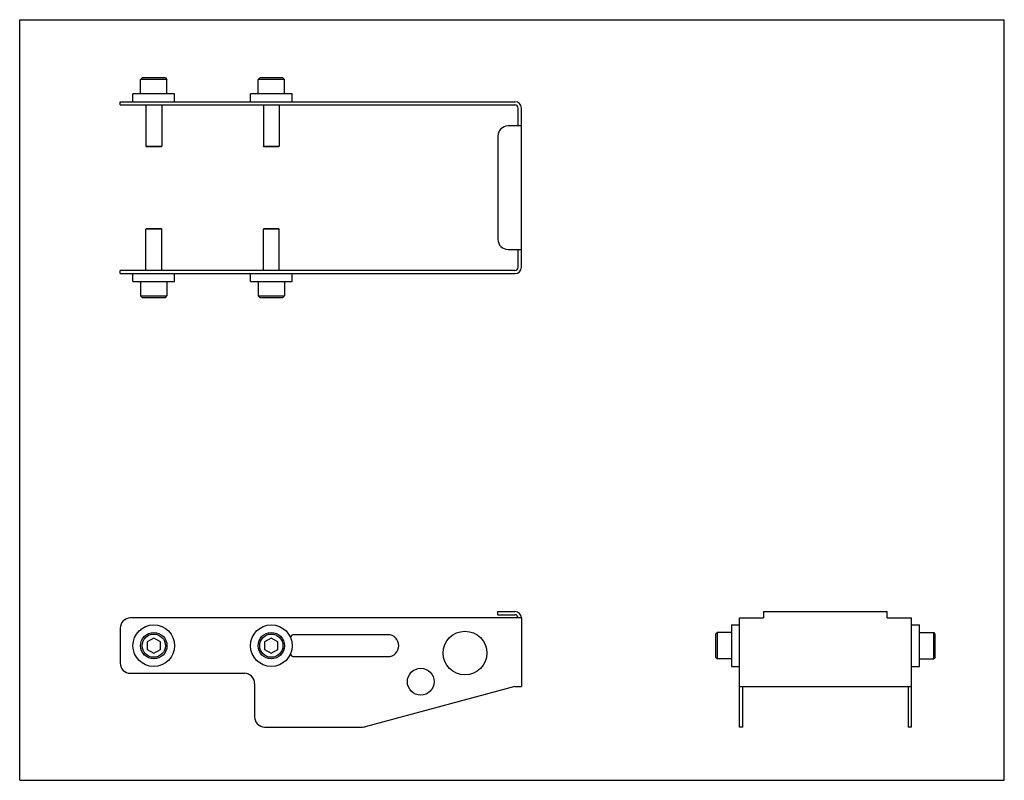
# Model space of a CAD drawing. Header units: inches. Extents: x 0 to 14.7, y 0 to 11.3.
import ezdxf

# ---------------------------------------------------------------- set-up
doc = ezdxf.new("R2010")
doc.units = ezdxf.units.IN
doc.header["$LTSCALE"] = 0.806667
doc.header["$MEASUREMENT"] = 0
doc.layers.get('0').update_dxf_attribs({"linetype": 'CONTINUOUS'})
for name, color, linetype in [('207128_02_1_BL0', 7, 'CONTINUOUS'), ('605279P_1_BL4', 7, 'CONTINUOUS'), ('605279P_1_BL5', 7, 'CONTINUOUS'), ('605279P_1_BL7', 7, 'CONTINUOUS'), ('605279P_1_BL8', 7, 'CONTINUOUS'), ('920620M_1_BL1', 7, 'CONTINUOUS'), ('920620M_1_BL2', 7, 'CONTINUOUS'), ('920620M_1_BL3', 7, 'CONTINUOUS'), ('920620M_1_BL6', 7, 'CONTINUOUS')]:
    doc.layers.add(name, color=color, linetype=linetype)

# ---------------------------------------------------------------- blocks, each defined once
blk = doc.blocks.new('207128_02_1_BL0', base_point=(7.39, 5.452))
at = {"layer": '207128_02_1_BL0', "color": 7, "linetype": 'CONTINUOUS'}
for p, q in [((1.498, 10.063), (1.498, 10.111)), ((1.498, 10.111), (7.378, 10.111)), ((1.498, 10.063), (7.378, 10.063)), ((7.426, 9.75), (7.426, 10.015)), ((7.474, 7.646), (7.474, 10.015)), ((7.474, 9.75), (7.274, 9.75)), ((7.124, 9.6), (7.124, 8.06)), ((7.274, 7.91), (7.474, 7.91)), ((7.426, 7.646), (7.426, 7.91)), ((1.498, 7.55), (1.498, 7.598)), ((7.378, 7.598), (1.498, 7.598)), ((1.498, 7.55), (7.378, 7.55)), ((7.124, 2.515), (7.378, 2.515)), ((7.124, 2.467), (7.124, 2.515)), ((11.082, 2.515), (11.082, 2.419)), ((11.082, 2.515), (12.922, 2.515)), ((12.922, 2.419), (12.922, 2.515)), ((7.474, 2.419), (1.648, 2.419)), ((7.124, 2.467), (7.378, 2.467)), ((7.474, 2.419), (7.474, 1.397)), ((10.722, 0.794), (10.722, 2.419)), ((10.722, 2.419), (11.082, 2.419)), ((12.922, 2.419), (13.283, 2.419)), ((13.283, 0.794), (13.283, 2.419)), ((1.498, 2.269), (1.498, 1.744)), ((5.485, 2.169), (4.085, 2.169)), ((4.085, 1.843), (5.485, 1.843)), ((1.648, 1.594), (3.349, 1.594)), ((3.499, 1.444), (3.499, 0.944)), ((7.378, 1.397), (5.147, 0.799)), ((7.378, 1.397), (7.474, 1.397)), ((10.722, 1.397), (13.283, 1.397)), ((10.77, 0.794), (10.77, 1.397)), ((13.235, 1.397), (13.235, 0.794)), ((3.649, 0.794), (5.108, 0.794)), ((10.77, 0.794), (10.722, 0.794)), ((13.283, 0.794), (13.235, 0.794))]:
    blk.add_line(p, q, dxfattribs=at)
for centre, radius in [((6.633, 1.896), 0.325), ((5.975, 1.469), 0.2)]:
    blk.add_circle(centre, radius, dxfattribs=at)
for centre, radius, start, end in [((7.378, 10.015), 0.096, 0, 90), ((7.378, 10.015), 0.048, 0, 90), ((7.274, 9.6), 0.15, 90, 180), ((7.274, 8.06), 0.15, 180, 270), ((7.378, 7.646), 0.096, 270, 360), ((7.378, 7.646), 0.048, 270, 360), ((7.378, 2.419), 0.096, 0, 90), ((1.648, 2.269), 0.15, 90, 180), ((7.378, 2.419), 0.048, 0, 90), ((4.085, 2.119), 0.05, 90, 175.6253), ((5.485, 2.006), 0.163, 270, 90), ((4.085, 1.893), 0.05, 184.383, 270), ((1.648, 1.744), 0.15, 180, 270), ((3.349, 1.444), 0.15, 0, 90), ((3.649, 0.944), 0.15, 180, 270), ((5.108, 0.944), 0.15, 270, 285)]:
    blk.add_arc(centre, radius, start, end, dxfattribs=at)
blk = doc.blocks.new('920620M_1_BL1', base_point=(1.997, 5.013))
at = {"layer": '920620M_1_BL1', "color": 7, "linetype": 'CONTINUOUS'}
for p, q in [((1.883, 8.217), (1.879, 8.213)), ((2.112, 8.217), (1.883, 8.217)), ((2.112, 8.217), (2.115, 8.213)), ((1.879, 7.598), (1.879, 8.213)), ((2.115, 8.213), (1.879, 8.213)), ((2.115, 7.598), (2.115, 8.213)), ((1.8, 7.43), (1.8, 7.217)), ((2.194, 7.43), (2.194, 7.217)), ((1.824, 7.193), (1.8, 7.217)), ((1.8, 7.217), (2.194, 7.217)), ((1.824, 7.193), (2.171, 7.193)), ((2.171, 7.193), (2.194, 7.217)), ((1.997, 2.12), (1.899, 2.063)), ((1.899, 2.063), (1.899, 1.949)), ((2.096, 2.063), (1.997, 2.12)), ((2.096, 1.949), (2.096, 2.063)), ((1.899, 1.949), (1.997, 1.892)), ((1.997, 1.892), (2.096, 1.949))]:
    blk.add_line(p, q, dxfattribs=at)
for radius in [0.197, 0.173]:
    blk.add_circle((1.997, 2.006), radius, dxfattribs=at)
blk = doc.blocks.new('920620M_1_BL2', base_point=(7.076, 5.013))
at = {"layer": '920620M_1_BL2', "color": 7, "linetype": 'CONTINUOUS'}
for p, q in [((3.634, 8.217), (3.63, 8.213)), ((3.862, 8.217), (3.634, 8.217)), ((3.862, 8.217), (3.866, 8.213)), ((3.63, 7.598), (3.63, 8.213)), ((3.866, 8.213), (3.63, 8.213)), ((3.866, 7.598), (3.866, 8.213)), ((3.551, 7.43), (3.551, 7.217)), ((3.945, 7.43), (3.945, 7.217)), ((3.575, 7.193), (3.551, 7.217)), ((3.551, 7.217), (3.945, 7.217)), ((3.575, 7.193), (3.921, 7.193)), ((3.921, 7.193), (3.945, 7.217)), ((10.366, 2.179), (10.389, 2.203)), ((10.389, 2.203), (10.389, 1.809)), ((10.602, 2.203), (10.389, 2.203)), ((3.748, 2.12), (3.649, 2.063)), ((3.649, 2.063), (3.649, 1.949)), ((3.846, 2.063), (3.748, 2.12)), ((3.846, 1.949), (3.846, 2.063)), ((10.366, 2.179), (10.366, 1.833)), ((3.649, 1.949), (3.748, 1.892)), ((3.748, 1.892), (3.846, 1.949)), ((10.366, 1.833), (10.389, 1.809)), ((10.602, 1.809), (10.389, 1.809))]:
    blk.add_line(p, q, dxfattribs=at)
for radius in [0.197, 0.173]:
    blk.add_circle((3.748, 2.006), radius, dxfattribs=at)
blk = doc.blocks.new('920620M_1_BL3', base_point=(1.997, 9.955))
at = {"layer": '920620M_1_BL3', "color": 7, "linetype": 'CONTINUOUS'}
for p, q in [((1.824, 10.467), (1.8, 10.443)), ((1.8, 10.231), (1.8, 10.443)), ((2.194, 10.443), (1.8, 10.443)), ((2.171, 10.467), (1.824, 10.467)), ((2.171, 10.467), (2.194, 10.443)), ((2.194, 10.231), (2.194, 10.443)), ((1.879, 10.063), (1.879, 9.447)), ((2.115, 10.063), (2.115, 9.447)), ((1.883, 9.443), (1.879, 9.447)), ((1.879, 9.447), (2.115, 9.447)), ((1.883, 9.443), (2.112, 9.443)), ((2.112, 9.443), (2.115, 9.447))]:
    blk.add_line(p, q, dxfattribs=at)
blk = doc.blocks.new('605279P_1_BL4', base_point=(1.997, 4.623))
at = {"layer": '605279P_1_BL4', "color": 7, "linetype": 'CONTINUOUS'}
for p, q in [((1.687, 7.43), (1.687, 7.55)), ((2.307, 7.43), (2.307, 7.55)), ((1.687, 7.43), (2.307, 7.43))]:
    blk.add_line(p, q, dxfattribs=at)
blk.add_circle((1.997, 2.006), 0.31, dxfattribs=at)
blk = doc.blocks.new('605279P_1_BL5', base_point=(1.997, 10.171))
at = {"layer": '605279P_1_BL5', "color": 7, "linetype": 'CONTINUOUS'}
for p, q in [((1.687, 10.111), (1.687, 10.231)), ((2.307, 10.231), (1.687, 10.231)), ((2.307, 10.111), (2.307, 10.231))]:
    blk.add_line(p, q, dxfattribs=at)
blk = doc.blocks.new('920620M_1_BL6', base_point=(8.595, 6.138))
at = {"layer": '920620M_1_BL6', "color": 7, "linetype": 'CONTINUOUS'}
for p, q in [((3.575, 10.467), (3.551, 10.443)), ((3.551, 10.231), (3.551, 10.443)), ((3.945, 10.443), (3.551, 10.443)), ((3.921, 10.467), (3.575, 10.467)), ((3.921, 10.467), (3.945, 10.443)), ((3.945, 10.231), (3.945, 10.443)), ((3.63, 10.063), (3.63, 9.447)), ((3.866, 10.063), (3.866, 9.447)), ((3.634, 9.443), (3.63, 9.447)), ((3.63, 9.447), (3.866, 9.447)), ((3.634, 9.443), (3.862, 9.443)), ((3.862, 9.443), (3.866, 9.447)), ((13.403, 2.203), (13.615, 2.203)), ((13.615, 1.809), (13.615, 2.203)), ((13.639, 2.179), (13.615, 2.203)), ((13.639, 1.833), (13.639, 2.179)), ((13.403, 1.809), (13.615, 1.809)), ((13.639, 1.833), (13.615, 1.809))]:
    blk.add_line(p, q, dxfattribs=at)
blk = doc.blocks.new('605279P_1_BL7', base_point=(7.08, 4.623))
at = {"layer": '605279P_1_BL7', "color": 7, "linetype": 'CONTINUOUS'}
for p, q in [((3.438, 7.43), (3.438, 7.55)), ((4.058, 7.43), (4.058, 7.55)), ((3.438, 7.43), (4.058, 7.43)), ((10.602, 2.316), (10.602, 1.696)), ((10.602, 2.316), (10.722, 2.316)), ((10.602, 1.696), (10.722, 1.696))]:
    blk.add_line(p, q, dxfattribs=at)
blk.add_circle((3.748, 2.006), 0.31, dxfattribs=at)
blk = doc.blocks.new('605279P_1_BL8', base_point=(8.42, 5.963))
at = {"layer": '605279P_1_BL8', "color": 7, "linetype": 'CONTINUOUS'}
for p, q in [((3.438, 10.111), (3.438, 10.231)), ((4.058, 10.231), (3.438, 10.231)), ((4.058, 10.111), (4.058, 10.231)), ((13.283, 2.316), (13.403, 2.316)), ((13.403, 1.696), (13.403, 2.316)), ((13.283, 1.696), (13.403, 1.696))]:
    blk.add_line(p, q, dxfattribs=at)

msp = doc.modelspace()

# ---------------------------------------------------------------- linework, layer by layer
at = {"color": 7, "linetype": 'CONTINUOUS'}
for p, q in [((0, 0), (0, 11.333)), ((0, 11.333), (14.667, 11.333)), ((14.667, 0), (14.667, 11.333)), ((0, 0), (14.667, 0))]:
    msp.add_line(p, q, dxfattribs=at)

# ---------------------------------------------------------------- block references
at = {"layer": '207128_02_1_BL0'}
msp.add_blockref('207128_02_1_BL0', (7.39, 5.452), dxfattribs=at)
at = {"layer": '605279P_1_BL4'}
msp.add_blockref('605279P_1_BL4', (1.997, 4.623), dxfattribs=at)
at = {"layer": '605279P_1_BL5'}
msp.add_blockref('605279P_1_BL5', (1.997, 10.171), dxfattribs=at)
at = {"layer": '605279P_1_BL7'}
msp.add_blockref('605279P_1_BL7', (7.08, 4.623), dxfattribs=at)
at = {"layer": '605279P_1_BL8'}
msp.add_blockref('605279P_1_BL8', (8.42, 5.963), dxfattribs=at)
at = {"layer": '920620M_1_BL1'}
msp.add_blockref('920620M_1_BL1', (1.997, 5.013), dxfattribs=at)
at = {"layer": '920620M_1_BL2'}
msp.add_blockref('920620M_1_BL2', (7.076, 5.013), dxfattribs=at)
at = {"layer": '920620M_1_BL3'}
msp.add_blockref('920620M_1_BL3', (1.997, 9.955), dxfattribs=at)
at = {"layer": '920620M_1_BL6'}
msp.add_blockref('920620M_1_BL6', (8.595, 6.138), dxfattribs=at)

doc.saveas('drawing.dxf')
